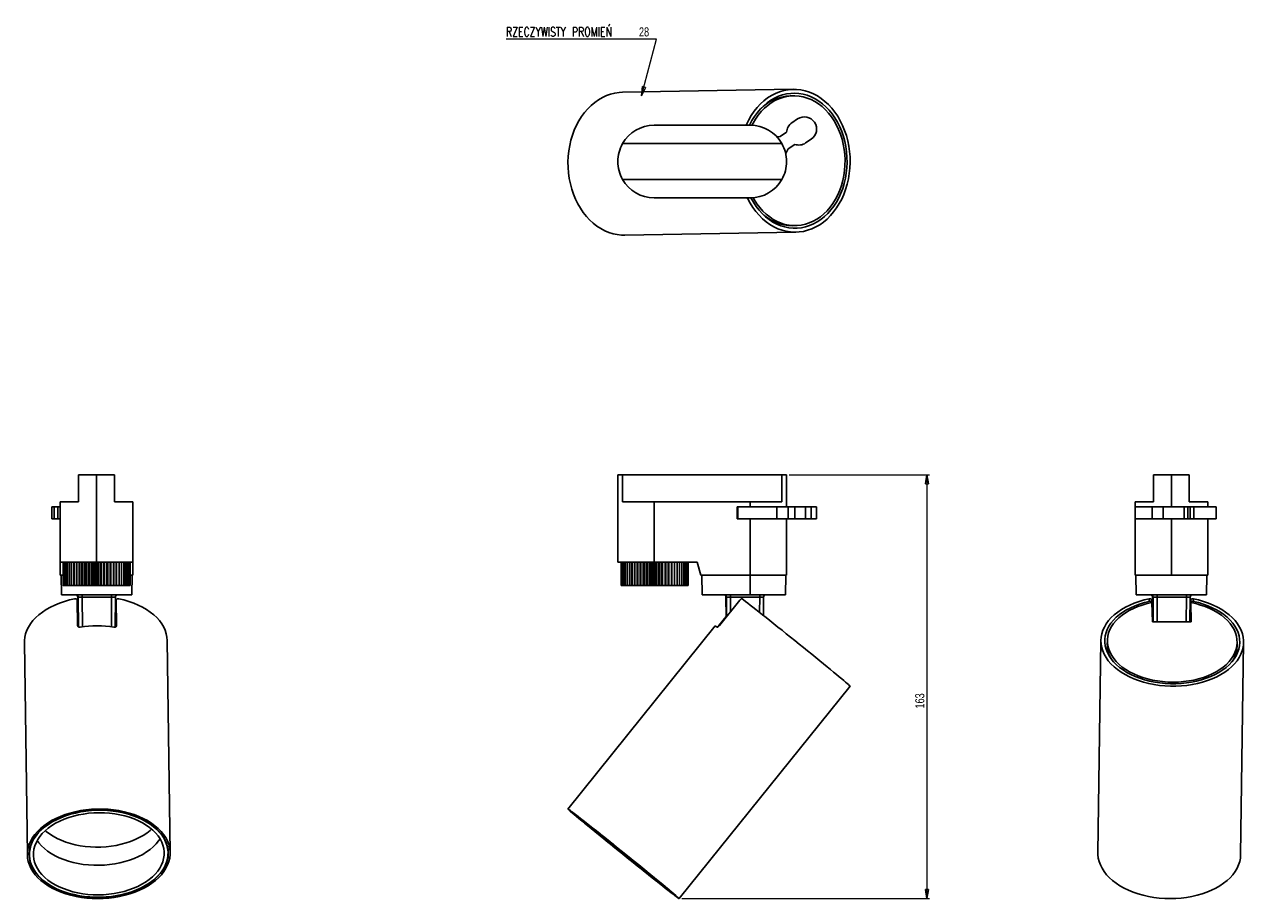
# Model space of a CAD drawing. Header units: millimetres. Extents: x 346 to 816, y 325 to 661.
import ezdxf

# ---------------------------------------------------------------- set-up
doc = ezdxf.new("R2010")
doc.units = ezdxf.units.MM
doc.styles.add('SLDTEXTSTYLE0', font='TXT', dxfattribs={"width": 0.75})
doc.styles.add('SLDTEXTSTYLE1', font='TXT', dxfattribs={"width": 0.75, "bigfont": 'bigfont'})
doc.dimstyles.new('SLDDIMSTYLE0', dxfattribs={"dimtxt": 3.5, "dimasz": 3.556, "dimexe": 0, "dimexo": 0.0625, "dimgap": 0.875, "dimtad": 1, "dimdec": 0, "dimrnd": 1e-09, "dimzin": 12, "dimdsep": 46, "dimtxsty": 'SLDTEXTSTYLE0', "dimblk1": 'CLOSED', "dimblk2": 'CLOSED', "dimsah": 1, "dimcen": 0.09, "dimadec": 0, "dimazin": 3, "dimtfac": 1, "dimtdec": 0, "dimtofl": 0, "dimtmove": 0, "dimatfit": 3, "dimldrblk": 'CLOSED', "dimfxl": 0, "dimfrac": 2, "dimtolj": 1, "dimtzin": 12, "dimarcsym": 0})
doc.dimstyles.new('SLDDIMSTYLE1', dxfattribs={"dimtxt": 3.5, "dimasz": 3.556, "dimexe": 0, "dimexo": 0.0625, "dimgap": 0.875, "dimtad": 0, "dimtih": 1, "dimtoh": 1, "dimdec": 0, "dimrnd": 1e-09, "dimzin": 12, "dimdsep": 46, "dimtxsty": 'SLDTEXTSTYLE0', "dimblk1": 'CLOSED', "dimblk2": 'CLOSED', "dimsah": 1, "dimcen": 0, "dimadec": 0, "dimazin": 3, "dimtfac": 1, "dimtdec": 0, "dimtofl": 0, "dimtmove": 0, "dimatfit": 3, "dimldrblk": 'CLOSED', "dimfxl": 0, "dimfrac": 2, "dimtolj": 1, "dimtzin": 12, "dimarcsym": 0})

# ---------------------------------------------------------------- blocks, each defined once
blk = doc.blocks.new('_Closed')
at = {"color": 0, "linetype": 'ByBlock', "lineweight": -2}
for p, q in [((-1, 0.166667), (0, 0)), ((-1, 0.166667), (-1, -0.166667)), ((0, 0), (-1, -0.166667)), ((0, 0), (-1, 0))]:
    blk.add_line(p, q, dxfattribs=at)
blk = doc.blocks.new('_D')
at = {"color": 7, "linetype": 'Continuous', "lineweight": 0}
for p, q in [((640.52, 487.79), (694.59, 487.79)), ((693.59, 487.79), (693.59, 324.61)), ((599.14, 324.61), (694.59, 324.61))]:
    blk.add_line(p, q, dxfattribs=at)
at = {"color": 7, "linetype": 'Continuous', "lineweight": 18, "xscale": 3.556, "yscale": 3.556}
for p, rotation in [((693.59, 487.79, -6.79), 90.0000000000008), ((693.59, 324.61, -6.79), 270.0000000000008)]:
    blk.add_blockref('_Closed', p, dxfattribs=dict(at, rotation=rotation))
at = {"color": 7, "linetype": 'Continuous', "lineweight": 18, "insert": (689.08, 397.79), "char_height": 3.5, "attachment_point": 1, "rotation": 90, "style": 'SLDTEXTSTYLE0'}
blk.add_mtext('163', dxfattribs=at)
blk = doc.blocks.new('_D_1')
at = {"color": 7, "linetype": 'Continuous', "lineweight": 0}
for p, q in [((589.41, 655.54), (531.43, 655.54)), ((583.62, 633.64), (589.41, 655.54))]:
    blk.add_line(p, q, dxfattribs=at)
at = {"color": 7, "linetype": 'Continuous', "lineweight": 18, "xscale": 3.556, "yscale": 3.556, "rotation": 255.1935729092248}
blk.add_blockref('_Closed', (583.62, 633.64, -58.26), dxfattribs=at)
at = {"color": 7, "linetype": 'Continuous', "lineweight": 18, "char_height": 3.5, "attachment_point": 1}
for s, insert, style in [('RZECZYWISTY PROMIEŃ', (531.43, 660.05), 'SLDTEXTSTYLE1'), ('28', (582.65, 660.05), 'SLDTEXTSTYLE0')]:
    blk.add_mtext(s, dxfattribs=dict(at, insert=insert, style=style))

msp = doc.modelspace()

# ---------------------------------------------------------------- linework, layer by layer
at = {"color": 7, "linetype": 'Continuous', "lineweight": 25}
for p, q in [((642.09, 636.18), (576.24, 635.03)), ((642.14, 633.68), (640.88, 633.66)), ((643.76, 624.78), (641.6, 623.32)), ((588.5, 622.37), (625.54, 622.37)), ((637.05, 617.96), (635.86, 617.83)), ((639.54, 619.64), (637.05, 617.96)), ((646.86, 615.54), (649.01, 616.99)), ((576.33, 615.27), (637.71, 615.27)), ((639.18, 611.47), (640.18, 613.33)), ((640.18, 613.33), (642.67, 615)), ((576.33, 601.47), (637.71, 601.47)), ((588.5, 594.37), (625.54, 594.37)), ((641.76, 583.67), (643.01, 583.69)), ((577.2, 580.04), (643.06, 581.19)), ((366.78, 487.79), (366.78, 477.34)), ((373.68, 487.79), (366.78, 487.79)), ((373.68, 487.79), (373.68, 454.18)), ((373.68, 487.79), (380.58, 487.79)), ((380.58, 487.79), (380.58, 477.34)), ((574.52, 487.79), (574.52, 454.18)), ((574.52, 487.79), (576.33, 487.79)), ((576.33, 487.79), (576.33, 477.34)), ((576.33, 487.79), (637.71, 487.79)), ((637.71, 477.34), (637.71, 487.79)), ((637.71, 487.79), (639.52, 487.79)), ((639.52, 487.79), (639.52, 475.41)), ((780.88, 477.34), (780.88, 487.79)), ((780.88, 487.79), (787.78, 487.79)), ((787.78, 487.79), (787.78, 475.41)), ((794.68, 487.79), (787.78, 487.79)), ((794.68, 477.34), (794.68, 487.79)), ((356.48, 475.41), (356.48, 470.84)), ((356.48, 475.41), (357.28, 475.41)), ((357.28, 475.41), (357.28, 470.84)), ((357.28, 475.41), (358.73, 475.41)), ((358.73, 475.41), (358.73, 470.84)), ((358.73, 475.41), (359.68, 475.41)), ((359.68, 477.34), (366.78, 477.34)), ((359.68, 477.34), (359.68, 454.18)), ((387.68, 477.34), (380.58, 477.34)), ((387.68, 477.34), (387.68, 454.18)), ((588.5, 477.34), (576.33, 477.34)), ((588.5, 477.34), (588.5, 454.18)), ((588.5, 477.34), (625.54, 477.34)), ((620.52, 475.41), (620.52, 470.84)), ((625.54, 475.41), (620.52, 475.41)), ((620.75, 475.41), (620.75, 470.84)), ((625.54, 477.34), (625.54, 475.41)), ((637.71, 477.34), (625.54, 477.34)), ((639.52, 475.41), (625.54, 475.41)), ((635.77, 475.41), (635.77, 470.84)), ((639.52, 475.41), (640.18, 475.41)), ((640.18, 475.41), (640.18, 470.84)), ((640.18, 475.41), (642.67, 475.41)), ((642.67, 475.41), (642.67, 470.84)), ((642.67, 475.41), (646.86, 475.41)), ((646.86, 475.41), (646.86, 470.84)), ((646.86, 475.41), (649.01, 475.41)), ((649.01, 475.41), (649.01, 470.84)), ((649.01, 475.41), (651.08, 475.41)), ((651.08, 470.84), (651.08, 475.41)), ((773.78, 477.34), (773.78, 475.41)), ((780.88, 477.34), (773.78, 477.34)), ((787.78, 475.41), (773.78, 475.41)), ((773.78, 475.41), (773.78, 470.84)), ((780.4, 475.41), (780.4, 470.84)), ((784.59, 475.41), (784.59, 470.84)), ((787.78, 475.41), (790.88, 475.41)), ((790.88, 475.41), (792.73, 475.41)), ((792.73, 475.41), (792.73, 470.84)), ((792.73, 475.41), (794.14, 475.41)), ((794.14, 475.41), (794.14, 470.84)), ((794.14, 475.41), (794.95, 475.41)), ((794.68, 477.34), (801.78, 477.34)), ((794.95, 475.41), (794.95, 470.84)), ((794.95, 475.41), (796.4, 475.41)), ((796.4, 475.41), (796.4, 470.84)), ((796.4, 475.41), (804.99, 475.41)), ((801.78, 477.34), (801.78, 475.41)), ((804.99, 470.84), (804.99, 475.41)), ((356.48, 470.84), (357.28, 470.84)), ((357.28, 470.84), (358.73, 470.84)), ((358.73, 470.84), (359.68, 470.84)), ((620.52, 470.84), (625.54, 470.84)), ((625.54, 470.84), (625.54, 449.09)), ((625.54, 470.84), (639.52, 470.84)), ((639.52, 470.84), (639.52, 449.09)), ((639.52, 470.84), (640.18, 470.84)), ((640.18, 470.84), (642.67, 470.84)), ((642.67, 470.84), (646.86, 470.84)), ((646.86, 470.84), (649.01, 470.84)), ((649.01, 470.84), (651.08, 470.84)), ((773.78, 470.84), (773.78, 449.09)), ((773.78, 470.84), (787.78, 470.84)), ((787.78, 470.84), (787.78, 449.09)), ((790.88, 470.84), (787.78, 470.84)), ((790.88, 470.84), (792.73, 470.84)), ((792.73, 470.84), (794.14, 470.84)), ((794.14, 470.84), (794.95, 470.84)), ((794.95, 470.84), (796.4, 470.84)), ((796.4, 470.84), (804.99, 470.84)), ((801.78, 470.84), (801.78, 449.09)), ((373.68, 454.18), (359.68, 454.18)), ((359.68, 449.09), (359.68, 454.18)), ((360.75, 445.18), (360.75, 454.18)), ((360.82, 445.18), (360.82, 454.18)), ((361.04, 445.18), (361.04, 454.18)), ((361.39, 445.18), (361.39, 454.18)), ((361.87, 445.18), (361.87, 454.18)), ((362.49, 445.18), (362.49, 454.18)), ((363.22, 445.18), (363.22, 454.18)), ((364.08, 445.18), (364.08, 454.18)), ((364.97, 445.18), (364.97, 454.18)), ((365.03, 445.18), (365.03, 454.18)), ((365.91, 445.18), (365.91, 454.18)), ((366.08, 445.18), (366.08, 454.18)), ((366.94, 445.18), (366.94, 454.18)), ((367.22, 445.18), (367.22, 454.18)), ((368.05, 445.18), (368.05, 454.18)), ((368.43, 445.18), (368.43, 454.18)), ((369.22, 445.18), (369.22, 454.18)), ((369.69, 445.18), (369.69, 454.18)), ((370.43, 445.18), (370.43, 454.18)), ((371, 445.18), (371, 454.18)), ((371.68, 445.18), (371.68, 454.18)), ((372.33, 445.18), (372.33, 454.18)), ((372.96, 445.18), (372.96, 454.18)), ((373.68, 454.18), (387.68, 454.18)), ((373.69, 445.18), (373.69, 454.18)), ((374.24, 445.18), (374.24, 454.18)), ((375.04, 445.18), (375.04, 454.18)), ((375.51, 445.18), (375.51, 454.18)), ((376.37, 445.18), (376.37, 454.18)), ((376.77, 445.18), (376.77, 454.18)), ((377.68, 445.18), (377.68, 454.18)), ((377.99, 445.18), (377.99, 454.18)), ((378.94, 445.18), (378.94, 454.18)), ((379.16, 445.18), (379.16, 454.18)), ((380.15, 445.18), (380.15, 454.18)), ((380.28, 445.18), (380.28, 454.18)), ((381.28, 445.18), (381.28, 454.18)), ((381.32, 445.18), (381.32, 454.18)), ((382.34, 445.18), (382.34, 454.18)), ((383.29, 445.18), (383.29, 454.18)), ((384.14, 445.18), (384.14, 454.18)), ((384.88, 445.18), (384.88, 454.18)), ((385.5, 445.18), (385.5, 454.18)), ((385.98, 445.18), (385.98, 454.18)), ((386.33, 445.18), (386.33, 454.18)), ((386.54, 445.18), (386.54, 454.18)), ((386.61, 445.18), (386.61, 454.18)), ((387.68, 449.09), (387.68, 454.18)), ((574.52, 454.18), (588.5, 454.18)), ((575.75, 445.18), (575.75, 454.18)), ((575.82, 445.18), (575.82, 454.18)), ((576.03, 445.18), (576.03, 454.18)), ((576.38, 445.18), (576.38, 454.18)), ((576.87, 445.18), (576.87, 454.18)), ((577.48, 445.18), (577.48, 454.18)), ((578.22, 445.18), (578.22, 454.18)), ((579.07, 445.18), (579.07, 454.18)), ((579.96, 445.18), (579.96, 454.18)), ((580.03, 445.18), (580.03, 454.18)), ((580.91, 445.18), (580.91, 454.18)), ((581.08, 445.18), (581.08, 454.18)), ((581.94, 445.18), (581.94, 454.18)), ((582.22, 445.18), (582.22, 454.18)), ((583.05, 445.18), (583.05, 454.18)), ((583.42, 445.18), (583.42, 454.18)), ((584.21, 445.18), (584.21, 454.18)), ((584.69, 445.18), (584.69, 454.18)), ((585.43, 445.18), (585.43, 454.18)), ((585.99, 445.18), (585.99, 454.18)), ((586.68, 445.18), (586.68, 454.18)), ((587.33, 445.18), (587.33, 454.18)), ((587.95, 445.18), (587.95, 454.18)), ((605.02, 454.18), (588.5, 454.18)), ((588.68, 445.18), (588.68, 454.18)), ((589.24, 445.18), (589.24, 454.18)), ((590.03, 445.18), (590.03, 454.18)), ((590.51, 445.18), (590.51, 454.18)), ((591.37, 445.18), (591.37, 454.18)), ((591.77, 445.18), (591.77, 454.18)), ((592.68, 445.18), (592.68, 454.18)), ((592.99, 445.18), (592.99, 454.18)), ((593.94, 445.18), (593.94, 454.18)), ((594.16, 445.18), (594.16, 454.18)), ((595.15, 445.18), (595.15, 454.18)), ((595.28, 445.18), (595.28, 454.18)), ((596.28, 445.18), (596.28, 454.18)), ((596.32, 445.18), (596.32, 454.18)), ((597.33, 445.18), (597.33, 454.18)), ((598.29, 445.18), (598.29, 454.18)), ((599.14, 445.18), (599.14, 454.18)), ((599.88, 445.18), (599.88, 454.18)), ((600.49, 445.18), (600.49, 454.18)), ((600.98, 445.18), (600.98, 454.18)), ((601.33, 445.18), (601.33, 454.18)), ((601.54, 445.18), (601.54, 454.18)), ((601.61, 445.18), (601.61, 454.18)), ((606.52, 449.09), (605.02, 454.18)), ((360.75, 449.09), (359.68, 449.09)), ((360.18, 441.59), (360.05, 449.09)), ((387.68, 449.09), (386.61, 449.09)), ((387.22, 441.59), (387.35, 449.09)), ((606.52, 449.09), (625.54, 449.09)), ((607.02, 441.59), (606.89, 449.09)), ((625.54, 449.09), (639.52, 449.09)), ((625.54, 441.59), (625.54, 449.09)), ((639.06, 441.59), (639.19, 449.09)), ((773.78, 449.09), (787.78, 449.09)), ((774.24, 441.59), (774.11, 449.09)), ((801.78, 449.09), (787.78, 449.09)), ((801.28, 441.59), (801.41, 449.09)), ((387.22, 441.59), (360.18, 441.59)), ((360.82, 445.18), (360.75, 445.18)), ((361.04, 445.18), (360.82, 445.18)), ((361.39, 445.18), (361.04, 445.18)), ((361.87, 445.18), (361.39, 445.18)), ((362.49, 445.18), (361.87, 445.18)), ((363.22, 445.18), (362.49, 445.18)), ((364.08, 445.18), (363.22, 445.18)), ((364.97, 445.18), (364.08, 445.18)), ((365.03, 445.18), (364.97, 445.18)), ((365.91, 445.18), (365.03, 445.18)), ((366.08, 445.18), (365.91, 445.18)), ((366.94, 445.18), (366.08, 445.18)), ((367.22, 445.18), (366.94, 445.18)), ((368.05, 445.18), (367.22, 445.18)), ((368.43, 445.18), (368.05, 445.18)), ((369.22, 445.18), (368.43, 445.18)), ((369.69, 445.18), (369.22, 445.18)), ((370.43, 445.18), (369.69, 445.18)), ((371, 445.18), (370.43, 445.18)), ((371.68, 445.18), (371, 445.18)), ((372.33, 445.18), (371.68, 445.18)), ((372.96, 445.18), (372.33, 445.18)), ((373.69, 445.18), (372.96, 445.18)), ((374.24, 445.18), (373.69, 445.18)), ((375.04, 445.18), (374.24, 445.18)), ((375.51, 445.18), (375.04, 445.18)), ((376.37, 445.18), (375.51, 445.18)), ((376.77, 445.18), (376.37, 445.18)), ((377.68, 445.18), (376.77, 445.18)), ((377.99, 445.18), (377.68, 445.18)), ((378.94, 445.18), (377.99, 445.18)), ((379.16, 445.18), (378.94, 445.18)), ((380.15, 445.18), (379.16, 445.18)), ((380.28, 445.18), (380.15, 445.18)), ((381.28, 445.18), (380.28, 445.18)), ((381.32, 445.18), (381.28, 445.18)), ((382.34, 445.18), (381.32, 445.18)), ((383.29, 445.18), (382.34, 445.18)), ((384.14, 445.18), (383.29, 445.18)), ((384.88, 445.18), (384.14, 445.18)), ((385.5, 445.18), (384.88, 445.18)), ((385.98, 445.18), (385.5, 445.18)), ((386.33, 445.18), (385.98, 445.18)), ((386.54, 445.18), (386.33, 445.18)), ((386.61, 445.18), (386.54, 445.18)), ((575.82, 445.18), (575.75, 445.18)), ((576.03, 445.18), (575.82, 445.18)), ((576.38, 445.18), (576.03, 445.18)), ((576.87, 445.18), (576.38, 445.18)), ((577.48, 445.18), (576.87, 445.18)), ((578.22, 445.18), (577.48, 445.18)), ((579.07, 445.18), (578.22, 445.18)), ((579.96, 445.18), (579.07, 445.18)), ((580.03, 445.18), (579.96, 445.18)), ((580.91, 445.18), (580.03, 445.18)), ((581.08, 445.18), (580.91, 445.18)), ((581.94, 445.18), (581.08, 445.18)), ((582.22, 445.18), (581.94, 445.18)), ((583.05, 445.18), (582.22, 445.18)), ((583.42, 445.18), (583.05, 445.18)), ((584.21, 445.18), (583.42, 445.18)), ((584.69, 445.18), (584.21, 445.18)), ((585.43, 445.18), (584.69, 445.18)), ((585.99, 445.18), (585.43, 445.18)), ((586.68, 445.18), (585.99, 445.18)), ((587.33, 445.18), (586.68, 445.18)), ((587.95, 445.18), (587.33, 445.18)), ((588.68, 445.18), (587.95, 445.18)), ((589.24, 445.18), (588.68, 445.18)), ((590.03, 445.18), (589.24, 445.18)), ((590.51, 445.18), (590.03, 445.18)), ((591.37, 445.18), (590.51, 445.18)), ((591.77, 445.18), (591.37, 445.18)), ((592.68, 445.18), (591.77, 445.18)), ((592.99, 445.18), (592.68, 445.18)), ((593.94, 445.18), (592.99, 445.18)), ((594.16, 445.18), (593.94, 445.18)), ((595.15, 445.18), (594.16, 445.18)), ((595.28, 445.18), (595.15, 445.18)), ((596.28, 445.18), (595.28, 445.18)), ((596.32, 445.18), (596.28, 445.18)), ((597.33, 445.18), (596.32, 445.18)), ((598.29, 445.18), (597.33, 445.18)), ((599.14, 445.18), (598.29, 445.18)), ((599.88, 445.18), (599.14, 445.18)), ((600.49, 445.18), (599.88, 445.18)), ((600.98, 445.18), (600.49, 445.18)), ((601.33, 445.18), (600.98, 445.18)), ((601.54, 445.18), (601.33, 445.18)), ((601.61, 445.18), (601.54, 445.18)), ((625.54, 441.59), (607.02, 441.59)), ((639.06, 441.59), (625.54, 441.59)), ((801.28, 441.59), (774.24, 441.59)), ((366.38, 429.71), (366.24, 439.44)), ((366.65, 440.6), (366.46, 440.6)), ((366.46, 440.6), (366.56, 429.31)), ((379.48, 440.6), (368.18, 440.6)), ((380.95, 440.6), (380.85, 429.12)), ((381.03, 431.15), (381.19, 438.59)), ((381.05, 429.6), (381.21, 437.03)), ((381.21, 437.03), (381.19, 438.59)), ((381.24, 439.47), (381.22, 438.48)), ((381.24, 439.44), (381.22, 438.46)), ((381.22, 438.46), (381.34, 429.55)), ((381.24, 439.44), (381.37, 429.71)), ((621.48, 439.44), (613.64, 429.71)), ((616.34, 440.6), (616.15, 440.6)), ((616.15, 440.6), (616.21, 432.91)), ((629.16, 440.6), (617.87, 440.6)), ((630.64, 440.6), (630.58, 433.61)), ((779.26, 439.04), (779.24, 440.03)), ((780.24, 438.58), (780.22, 439.47)), ((780.43, 431.15), (780.27, 438.59)), ((780.71, 440.6), (780.51, 440.6)), ((780.51, 440.6), (780.6, 431.15)), ((793.53, 440.6), (782.24, 440.6)), ((795.01, 440.6), (794.92, 431.15)), ((795.11, 431.15), (795.22, 439.44)), ((795.14, 431.15), (795.24, 438.46)), ((795.24, 438.46), (795.22, 439.44)), ((795.27, 438.59), (795.25, 437.03)), ((795.25, 437.03), (795.38, 431.15)), ((795.27, 438.59), (795.43, 431.15)), ((796.24, 440.03), (796.26, 439.04)), ((613.38, 429.71), (616.21, 433.23)), ((366.36, 431.15), (366.54, 431.15)), ((366.39, 429.6), (366.55, 429.6)), ((380.85, 429.6), (381.05, 429.6)), ((380.87, 431.15), (381.03, 431.15)), ((381.03, 431.15), (381.05, 429.6)), ((612.06, 429.58), (555.3, 359.1)), ((795.43, 431.15), (780.43, 431.15)), ((345.87, 423.24), (347.02, 341.47)), ((402.02, 342.24), (400.86, 424.01)), ((760.6, 424.01), (759.44, 342.24)), ((763.1, 423.98), (763.08, 422.42)), ((813.07, 421.72), (813.09, 423.27)), ((814.44, 341.47), (815.59, 423.24)), ((598.14, 324.61), (663.99, 406.38)), ((555.94, 358.62), (555.92, 358.6)), ((347.8, 342.93), (347.82, 341.48)), ((401.22, 342.23), (401.2, 343.68)), ((597.51, 325.11), (597.53, 325.13))]:
    msp.add_line(p, q, dxfattribs=at)
at = {"color": 8, "linetype": 'Continuous', "lineweight": 25}
for p, q in [((366.75, 429.17), (366.65, 440.6)), ((368.18, 440.6), (368.28, 429.22)), ((379.37, 429.24), (379.48, 440.6)), ((616.41, 433.15), (616.34, 440.6)), ((617.87, 440.6), (617.92, 435.02)), ((629.11, 434.77), (629.16, 440.6)), ((780.79, 431.15), (780.71, 440.6)), ((782.24, 440.6), (782.32, 431.15)), ((793.45, 431.15), (793.53, 440.6)), ((613.38, 429.71), (613.53, 429.59))]:
    msp.add_line(p, q, dxfattribs=at)
at = {"color": 7, "linetype": 'Continuous', "lineweight": 25, "flags": 128}
for points in [[(577.2, 580.04), (575.96, 580.06), (574.3, 580.24), (572.66, 580.58), (571.04, 581.08), (569.46, 581.75), (567.92, 582.57), (566.43, 583.53), (565.01, 584.65), (563.65, 585.9), (562.38, 587.28), (561.19, 588.78), (560.09, 590.39), (559.09, 592.11), (558.2, 593.92), (557.43, 595.81), (556.76, 597.78), (556.22, 599.8), (555.8, 601.87), (555.51, 603.97), (555.34, 606.09), (555.3, 608.22), (555.4, 610.35), (555.61, 612.46), (555.96, 614.54), (556.43, 616.58), (557.03, 618.57), (557.74, 620.49), (558.56, 622.33), (559.5, 624.08), (560.54, 625.73), (561.67, 627.28), (562.9, 628.7), (564.21, 630), (565.6, 631.16), (567.05, 632.18), (568.56, 633.05), (570.12, 633.77), (571.71, 634.33), (573.34, 634.73), (574.99, 634.96), (576.24, 635.03)], [(623.9, 622.37), (624.03, 622.66), (624.92, 624.45), (625.91, 626.15), (627, 627.74), (628.18, 629.22), (629.45, 630.57), (630.8, 631.79), (632.22, 632.88), (633.71, 633.82), (635.24, 634.61), (636.82, 635.24), (638.43, 635.71), (640.07, 636.03), (641.73, 636.17), (643.39, 636.16), (645.04, 635.97), (646.68, 635.63), (648.29, 635.12), (649.87, 634.46), (651.41, 633.64), (652.89, 632.67), (654.31, 631.55), (655.67, 630.3), (656.94, 628.92), (658.12, 627.42), (659.22, 625.81), (660.21, 624.09), (661.1, 622.28), (661.88, 620.39), (662.54, 618.43), (663.08, 616.41), (663.5, 614.35), (663.79, 612.25), (663.95, 610.13), (663.99, 608), (663.9, 605.87), (663.68, 603.77), (663.34, 601.69), (662.87, 599.65), (662.27, 597.67), (661.56, 595.75), (660.74, 593.91), (659.81, 592.16), (658.77, 590.51), (657.64, 588.97), (656.42, 587.54), (655.11, 586.25), (653.73, 585.08), (652.28, 584.06), (650.77, 583.19), (649.22, 582.47), (647.62, 581.91), (645.99, 581.5), (644.35, 581.26), (642.69, 581.19), (641.03, 581.28), (639.38, 581.53), (637.76, 581.95), (636.15, 582.53), (634.59, 583.26), (633.08, 584.15), (631.62, 585.18), (630.23, 586.36), (628.91, 587.67), (627.68, 589.1), (626.53, 590.66), (625.48, 592.32), (624.53, 594.07), (624.39, 594.37)], [(625.26, 622.37), (625.29, 622.43), (626.18, 624.13), (627.17, 625.73), (628.25, 627.23), (629.43, 628.61), (630.69, 629.87), (632.02, 631), (633.42, 631.98), (634.88, 632.82), (636.38, 633.51), (637.92, 634.04), (639.5, 634.42), (641.09, 634.63), (642.69, 634.68), (644.29, 634.57), (645.88, 634.3), (647.45, 633.87), (648.99, 633.28), (650.48, 632.53), (651.93, 631.64), (653.32, 630.6), (654.64, 629.43), (655.89, 628.12), (657.06, 626.7), (658.13, 625.16), (659.11, 623.52), (659.98, 621.78), (660.74, 619.97), (661.39, 618.08), (661.93, 616.14), (662.34, 614.14), (662.62, 612.12), (662.79, 610.07), (662.82, 608.01), (662.73, 605.96), (662.52, 603.93), (662.17, 601.92), (661.71, 599.96), (661.13, 598.05), (660.43, 596.21), (659.62, 594.45), (658.7, 592.77), (657.68, 591.2), (656.57, 589.73), (655.36, 588.39), (654.08, 587.17), (652.73, 586.08), (651.31, 585.14), (649.84, 584.34), (648.33, 583.7), (646.77, 583.21), (645.2, 582.88), (643.6, 582.71), (642, 582.71), (640.4, 582.87), (638.82, 583.19), (637.26, 583.66), (635.73, 584.3), (634.24, 585.09), (632.81, 586.02), (631.44, 587.1), (630.14, 588.31), (628.91, 589.65), (627.78, 591.11), (626.73, 592.68), (625.78, 594.35), (625.77, 594.37)], [(626.18, 622.36), (626.58, 623.12), (627.53, 624.72), (628.58, 626.22), (629.72, 627.61), (630.95, 628.87), (632.25, 630), (633.62, 630.98), (635.05, 631.83), (636.53, 632.52), (638.04, 633.05), (639.59, 633.42), (641.16, 633.64), (642.74, 633.68), (644.31, 633.57), (645.88, 633.29), (647.42, 632.84), (648.93, 632.24), (650.4, 631.49), (651.82, 630.59), (653.18, 629.54), (654.46, 628.35), (655.67, 627.04), (656.8, 625.6), (657.83, 624.06), (658.76, 622.41), (659.58, 620.67), (660.29, 618.86), (660.89, 616.97), (661.36, 615.04), (661.72, 613.06), (661.94, 611.05), (662.04, 609.03), (662.01, 607), (661.86, 604.99), (661.58, 603), (661.17, 601.05), (660.64, 599.15), (659.99, 597.31), (659.23, 595.54), (658.36, 593.86), (657.38, 592.28), (656.31, 590.81), (655.15, 589.45), (653.9, 588.22), (652.58, 587.13), (651.2, 586.17), (649.75, 585.37), (648.26, 584.72), (646.74, 584.22), (645.18, 583.89), (643.61, 583.71), (642.04, 583.71), (640.46, 583.86), (638.9, 584.18), (637.37, 584.66), (635.86, 585.3), (634.41, 586.09), (633, 587.03), (631.66, 588.11), (630.39, 589.33), (629.2, 590.67), (628.1, 592.14), (627.09, 593.71), (626.69, 594.42)], [(365.22, 440.03), (363.22, 439.57), (361.27, 439.01), (359.39, 438.36), (357.6, 437.62), (355.91, 436.8), (354.32, 435.9), (352.84, 434.93), (351.48, 433.88), (350.26, 432.78), (349.18, 431.62), (348.24, 430.41), (347.45, 429.17), (346.81, 427.89), (346.34, 426.58), (346.03, 425.26), (345.88, 423.92), (345.87, 423.24)], [(400.86, 424.01), (400.77, 425.26), (400.52, 426.58), (400.1, 427.89), (399.53, 429.17), (398.79, 430.41), (397.9, 431.62), (396.87, 432.78), (395.7, 433.88), (394.39, 434.93), (392.95, 435.9), (391.4, 436.8), (389.74, 437.62), (387.98, 438.36), (386.13, 439.01), (384.21, 439.57), (382.22, 440.03)], [(663.99, 406.38), (663.99, 406.39), (663.9, 406.49), (663.68, 406.7), (663.34, 407), (662.87, 407.41), (662.27, 407.92), (661.56, 408.52), (660.74, 409.21), (659.81, 409.98), (658.77, 410.84), (657.64, 411.77), (656.42, 412.78), (655.11, 413.85), (653.73, 414.98), (652.28, 416.16), (650.77, 417.39), (649.22, 418.65), (647.62, 419.94), (645.99, 421.26), (644.35, 422.59), (642.69, 423.92), (641.03, 425.26), (639.38, 426.58), (637.76, 427.89), (636.15, 429.17), (634.59, 430.41), (633.08, 431.62), (631.62, 432.78), (630.23, 433.88), (628.91, 434.93), (627.68, 435.9), (626.53, 436.8), (625.48, 437.62), (624.53, 438.36), (623.7, 439.01), (622.97, 439.57), (622.36, 440.03)], [(796.24, 440.03), (798.25, 439.57), (800.19, 439.01), (802.07, 438.36), (803.86, 437.62), (805.56, 436.8), (807.15, 435.9), (808.62, 434.93), (809.98, 433.88), (811.2, 432.78), (812.29, 431.62), (813.23, 430.41), (814.01, 429.17), (814.65, 427.89), (815.12, 426.58), (815.43, 425.26), (815.58, 423.92), (815.56, 422.59), (815.38, 421.26), (815.04, 419.94), (814.53, 418.65), (813.87, 417.39), (813.05, 416.16), (812.08, 414.98), (810.96, 413.85), (809.71, 412.78), (808.33, 411.77), (806.83, 410.84), (805.22, 409.98), (803.5, 409.21), (801.69, 408.52), (799.8, 407.92), (797.84, 407.41), (795.82, 407), (793.76, 406.7), (791.66, 406.49), (789.54, 406.39), (787.41, 406.39), (785.28, 406.49), (783.17, 406.7), (781.09, 407), (779.06, 407.41), (777.08, 407.92), (775.16, 408.52), (773.32, 409.21), (771.57, 409.98), (769.92, 410.84), (768.38, 411.77), (766.95, 412.78), (765.66, 413.85), (764.49, 414.98), (763.47, 416.16), (762.6, 417.39), (761.88, 418.65), (761.31, 419.94), (760.91, 421.26), (760.67, 422.59), (760.6, 423.92), (760.69, 425.26), (760.94, 426.58), (761.36, 427.89), (761.94, 429.17), (762.67, 430.41), (763.56, 431.62), (764.59, 432.78), (765.77, 433.88), (767.08, 434.93), (768.51, 435.9), (770.06, 436.8), (771.72, 437.62), (773.48, 438.36), (775.33, 439.01), (777.25, 439.57), (779.24, 440.03)], [(796.26, 439.04), (798.18, 438.57), (800.05, 438.01), (801.83, 437.35), (803.54, 436.61), (805.14, 435.79), (806.64, 434.9), (808.02, 433.93), (809.28, 432.9), (810.4, 431.81), (811.39, 430.67), (812.23, 429.49), (812.92, 428.26), (813.45, 427.01), (813.83, 425.74), (814.04, 424.46), (814.09, 423.17), (813.98, 421.88), (813.71, 420.6), (813.28, 419.35), (812.68, 418.12), (811.94, 416.92), (811.05, 415.77), (810.01, 414.66), (808.84, 413.61), (807.53, 412.63), (806.11, 411.71), (804.57, 410.87), (802.93, 410.1), (801.19, 409.43), (799.38, 408.84), (797.49, 408.34), (795.54, 407.94), (793.55, 407.63), (791.53, 407.43), (789.48, 407.33), (787.42, 407.33), (785.37, 407.43), (783.34, 407.63), (781.33, 407.94), (779.37, 408.34), (777.46, 408.84), (775.62, 409.43), (773.86, 410.1), (772.18, 410.87), (770.61, 411.71), (769.14, 412.63), (767.79, 413.61), (766.57, 414.66), (765.49, 415.77), (764.54, 416.92), (763.75, 418.12), (763.1, 419.35), (762.62, 420.6), (762.29, 421.88), (762.12, 423.17), (762.12, 424.46), (762.27, 425.74), (762.59, 427.01), (763.07, 428.26), (763.71, 429.49), (764.5, 430.67), (765.43, 431.81), (766.51, 432.9), (767.72, 433.93), (769.06, 434.9), (770.52, 435.79), (772.09, 436.61), (773.76, 437.35), (775.52, 438.01), (777.36, 438.57), (779.26, 439.04)], [(795.27, 438.59), (797.18, 438.16), (799.04, 437.63), (800.82, 437.01), (802.52, 436.31), (804.13, 435.52), (805.63, 434.65), (807.02, 433.71), (808.28, 432.71), (809.4, 431.64), (810.39, 430.53), (811.23, 429.36), (811.93, 428.16), (812.46, 426.93), (812.83, 425.68), (813.04, 424.41), (813.09, 423.14), (812.97, 421.88), (812.69, 420.62), (812.25, 419.38), (811.65, 418.17), (810.9, 417), (809.99, 415.87), (808.94, 414.79), (807.76, 413.77), (806.45, 412.82), (805.01, 411.93), (803.46, 411.13), (801.82, 410.4), (800.08, 409.76), (798.27, 409.21), (796.38, 408.76), (794.45, 408.4), (792.47, 408.15), (790.46, 407.99), (788.44, 407.94), (786.41, 407.99), (784.4, 408.15), (782.41, 408.4), (780.46, 408.76), (778.55, 409.21), (776.72, 409.76), (774.95, 410.4), (773.27, 411.13), (771.69, 411.93), (770.22, 412.82), (768.86, 413.77), (767.63, 414.79), (766.54, 415.87), (765.58, 417), (764.78, 418.17), (764.12, 419.38), (763.63, 420.62), (763.29, 421.88), (763.12, 423.14), (763.11, 424.41), (763.27, 425.68), (763.59, 426.93), (764.07, 428.16), (764.71, 429.36), (765.5, 430.53), (766.44, 431.64), (767.52, 432.71), (768.74, 433.71), (770.08, 434.65), (771.54, 435.52), (773.12, 436.31), (774.79, 437.01), (776.54, 437.63), (778.38, 438.16), (780.27, 438.59)], [(374.15, 324.6), (376.28, 324.66), (378.4, 324.81), (380.5, 325.07), (382.56, 325.43), (384.57, 325.89), (386.53, 326.44), (388.41, 327.08), (390.2, 327.82), (391.91, 328.64), (393.51, 329.54), (394.99, 330.51), (396.35, 331.55), (397.58, 332.66), (398.67, 333.81), (399.62, 335.02), (400.41, 336.27), (401.05, 337.55), (401.53, 338.86), (401.85, 340.18), (402, 341.52), (401.99, 342.86), (401.81, 344.19), (401.47, 345.51), (400.97, 346.8), (400.31, 348.07), (399.49, 349.3), (398.52, 350.48), (397.41, 351.61), (396.16, 352.68), (394.78, 353.69), (393.28, 354.63), (391.66, 355.49), (389.94, 356.27), (388.13, 356.96), (386.24, 357.56), (384.28, 358.07), (382.26, 358.47), (380.19, 358.78), (378.09, 358.99), (375.96, 359.09), (373.83, 359.09), (371.7, 358.99), (369.59, 358.78), (367.51, 358.47), (365.47, 358.07), (363.49, 357.56), (361.57, 356.96), (359.73, 356.27), (357.97, 355.49), (356.32, 354.63), (354.78, 353.69), (353.36, 352.68), (352.06, 351.61), (350.9, 350.48), (349.88, 349.3), (349.01, 348.07), (348.29, 346.8), (347.73, 345.51), (347.33, 344.19), (347.09, 342.86), (347.02, 341.52), (347.12, 340.18), (347.38, 338.86), (347.8, 337.55), (348.38, 336.27), (349.13, 335.02), (350.02, 333.81), (351.06, 332.66), (352.24, 331.55), (353.56, 330.51), (355, 329.54), (356.56, 328.64), (358.23, 327.82), (359.99, 327.08), (361.85, 326.44), (363.77, 325.89), (365.77, 325.43), (367.81, 325.07), (369.9, 324.81), (372.02, 324.66), (374.15, 324.6)], [(374.16, 325.04), (376.26, 325.09), (378.35, 325.25), (380.42, 325.51), (382.45, 325.87), (384.44, 326.32), (386.36, 326.88), (388.21, 327.52), (389.98, 328.25), (391.65, 329.07), (393.21, 329.97), (394.66, 330.94), (395.98, 331.97), (397.18, 333.07), (398.23, 334.22), (399.14, 335.42), (399.89, 336.66), (400.49, 337.93), (400.93, 339.22), (401.21, 340.54), (401.32, 341.85), (401.26, 343.17), (401.04, 344.48), (400.66, 345.78), (400.12, 347.05), (399.42, 348.29), (398.56, 349.49), (397.56, 350.64), (396.41, 351.74), (395.13, 352.77), (393.73, 353.74), (392.2, 354.64), (390.57, 355.46), (388.83, 356.19), (387.01, 356.83), (385.11, 357.39), (383.15, 357.84), (381.13, 358.2), (379.07, 358.46), (376.99, 358.61), (374.89, 358.67), (372.78, 358.61), (370.69, 358.46), (368.62, 358.2), (366.59, 357.84), (364.61, 357.39), (362.68, 356.83), (360.83, 356.19), (359.07, 355.46), (357.4, 354.64), (355.83, 353.74), (354.38, 352.77), (353.06, 351.74), (351.87, 350.64), (350.81, 349.49), (349.91, 348.29), (349.15, 347.05), (348.55, 345.78), (348.11, 344.48), (347.84, 343.17), (347.73, 341.85), (347.78, 340.54), (348, 339.22), (348.38, 337.93), (348.92, 336.66), (349.63, 335.42), (350.48, 334.22), (351.48, 333.07), (352.63, 331.97), (353.91, 330.94), (355.31, 329.97), (356.84, 329.07), (358.47, 328.25), (360.21, 327.52), (362.03, 326.88), (363.93, 326.32), (365.89, 325.87), (367.91, 325.51), (369.97, 325.25), (372.05, 325.09), (374.16, 325.04)], [(400.65, 338.63), (400.14, 337.35), (399.47, 336.1), (398.65, 334.89), (397.67, 333.71), (396.56, 332.59), (395.31, 331.52), (393.93, 330.52), (392.43, 329.59), (390.82, 328.73), (389.11, 327.95), (387.31, 327.26), (385.44, 326.66), (383.49, 326.16), (381.49, 325.75), (379.45, 325.44), (377.37, 325.23), (375.28, 325.12), (373.19, 325.12), (371.1, 325.22), (369.03, 325.42), (367, 325.72), (365.01, 326.12), (363.08, 326.62), (361.23, 327.22), (359.45, 327.9), (357.77, 328.67), (356.19, 329.52), (354.72, 330.45), (353.38, 331.45), (352.16, 332.51), (351.09, 333.63), (350.16, 334.8), (349.37, 336.01), (348.75, 337.26), (348.28, 338.54), (347.98, 339.84), (347.83, 341.15), (347.86, 342.46), (348.04, 343.78), (348.39, 345.08), (348.9, 346.35), (349.57, 347.61), (350.4, 348.82), (351.37, 350), (352.48, 351.12), (353.73, 352.19), (355.11, 353.19), (356.61, 354.12), (358.22, 354.98), (359.93, 355.75), (361.73, 356.44), (363.61, 357.05), (365.55, 357.55), (367.55, 357.96), (369.6, 358.27), (371.67, 358.48), (373.76, 358.59), (375.86, 358.59), (377.95, 358.49), (380.01, 358.29), (382.05, 357.99), (384.03, 357.59), (385.96, 357.09), (387.82, 356.49), (389.59, 355.81), (391.28, 355.04), (392.85, 354.19), (394.32, 353.26), (395.67, 352.26), (396.88, 351.2), (397.95, 350.08), (398.89, 348.91), (399.67, 347.7), (400.29, 346.45), (400.76, 345.17), (401.07, 343.87), (401.21, 342.56), (401.19, 341.24), (401, 339.93), (400.65, 338.63)], [(399.18, 338.82), (398.68, 337.58), (398.03, 336.37), (397.22, 335.19), (396.27, 334.06), (395.18, 332.98), (393.95, 331.95), (392.59, 330.99), (391.12, 330.11), (389.54, 329.29), (387.87, 328.56), (386.1, 327.92), (384.26, 327.36), (382.36, 326.9), (380.41, 326.54), (378.42, 326.27), (376.4, 326.11), (374.38, 326.05), (372.35, 326.09), (370.34, 326.23), (368.35, 326.48), (366.4, 326.82), (364.51, 327.26), (362.68, 327.8), (360.93, 328.43), (359.27, 329.14), (357.7, 329.94), (356.25, 330.81), (354.91, 331.76), (353.7, 332.77), (352.63, 333.84), (351.69, 334.97), (350.91, 336.13), (350.28, 337.34), (349.8, 338.57), (349.49, 339.83), (349.34, 341.09), (349.35, 342.37), (349.52, 343.64), (349.86, 344.89), (350.36, 346.13), (351.01, 347.34), (351.82, 348.52), (352.77, 349.65), (353.87, 350.73), (355.09, 351.76), (356.45, 352.71), (357.92, 353.6), (359.5, 354.42), (361.18, 355.15), (362.94, 355.79), (364.78, 356.35), (366.68, 356.81), (368.63, 357.17), (370.62, 357.44), (372.64, 357.6), (374.67, 357.66), (376.69, 357.62), (378.71, 357.48), (380.69, 357.23), (382.64, 356.89), (384.53, 356.45), (386.36, 355.91), (388.11, 355.28), (389.77, 354.57), (391.34, 353.77), (392.79, 352.9), (394.13, 351.95), (395.34, 350.94), (396.42, 349.87), (397.35, 348.74), (398.13, 347.58), (398.76, 346.37), (399.24, 345.14), (399.55, 343.88), (399.7, 342.62), (399.69, 341.34), (399.52, 340.07), (399.18, 338.82)], [(598.13, 324.6), (598.11, 324.66), (597.95, 324.81), (597.67, 325.07), (597.26, 325.43), (596.72, 325.89), (596.07, 326.44), (595.3, 327.08), (594.42, 327.82), (593.43, 328.64), (592.34, 329.54), (591.16, 330.51), (589.89, 331.55), (588.54, 332.66), (587.13, 333.81), (585.64, 335.02), (584.11, 336.27), (582.53, 337.55), (580.91, 338.86), (579.27, 340.18), (577.62, 341.52), (575.96, 342.86), (574.3, 344.19), (572.66, 345.51), (571.04, 346.8), (569.46, 348.07), (567.92, 349.3), (566.43, 350.48), (565.01, 351.61), (563.65, 352.68), (562.38, 353.69), (561.19, 354.63), (560.09, 355.49), (559.09, 356.27), (558.2, 356.96), (557.43, 357.56), (556.76, 358.07), (556.22, 358.47), (555.8, 358.78), (555.51, 358.99), (555.34, 359.09), (555.3, 359.09), (555.4, 358.99), (555.61, 358.78), (555.96, 358.47), (556.43, 358.07), (557.03, 357.56), (557.74, 356.96), (558.56, 356.27), (559.5, 355.49), (560.54, 354.63), (561.67, 353.69), (562.9, 352.68), (564.21, 351.61), (565.6, 350.48), (567.05, 349.3), (568.56, 348.07), (570.12, 346.8), (571.71, 345.51), (573.34, 344.19), (574.99, 342.86), (576.65, 341.52), (578.31, 340.18), (579.96, 338.86), (581.59, 337.55), (583.2, 336.27), (584.76, 335.02), (586.27, 333.81), (587.73, 332.66), (589.12, 331.55), (590.44, 330.51), (591.67, 329.54), (592.81, 328.64), (593.86, 327.82), (594.8, 327.08), (595.64, 326.44), (596.36, 325.89), (596.96, 325.43), (597.44, 325.07), (597.8, 324.81), (598.03, 324.66), (598.13, 324.6)], [(597.59, 325.04), (597.56, 325.09), (597.4, 325.25), (597.12, 325.51), (596.71, 325.87), (596.18, 326.32), (595.53, 326.88), (594.76, 327.52), (593.88, 328.25), (592.89, 329.07), (591.81, 329.97), (590.63, 330.94), (589.37, 331.97), (588.02, 333.07), (586.61, 334.22), (585.14, 335.42), (583.61, 336.66), (582.05, 337.93), (580.45, 339.22), (578.83, 340.54), (577.19, 341.85), (575.55, 343.17), (573.92, 344.48), (572.3, 345.78), (570.72, 347.05), (569.17, 348.29), (567.66, 349.49), (566.22, 350.64), (564.83, 351.74), (563.52, 352.77), (562.3, 353.74), (561.16, 354.64), (560.11, 355.46), (559.17, 356.19), (558.34, 356.83), (557.62, 357.39), (557.02, 357.84), (556.54, 358.2), (556.18, 358.46), (555.95, 358.61), (555.85, 358.67), (555.88, 358.61), (556.03, 358.46), (556.32, 358.2), (556.73, 357.84), (557.26, 357.39), (557.91, 356.83), (558.68, 356.19), (559.56, 355.46), (560.55, 354.64), (561.63, 353.74), (562.81, 352.77), (564.07, 351.74), (565.42, 350.64), (566.83, 349.49), (568.3, 348.29), (569.82, 347.05), (571.39, 345.78), (572.99, 344.48), (574.61, 343.17), (576.25, 341.85), (577.89, 340.54), (579.52, 339.22), (581.13, 337.93), (582.72, 336.66), (584.27, 335.42), (585.77, 334.22), (587.22, 333.07), (588.6, 331.97), (589.91, 330.94), (591.14, 329.97), (592.28, 329.07), (593.33, 328.25), (594.27, 327.52), (595.1, 326.88), (595.82, 326.32), (596.42, 325.87), (596.9, 325.51), (597.26, 325.25), (597.49, 325.09), (597.59, 325.04)], [(581.18, 338.63), (582.76, 337.35), (584.3, 336.1), (585.79, 334.89), (587.23, 333.71), (588.61, 332.59), (589.91, 331.52), (591.13, 330.52), (592.26, 329.59), (593.3, 328.73), (594.23, 327.95), (595.06, 327.26), (595.77, 326.66), (596.37, 326.16), (596.84, 325.75), (597.19, 325.44), (597.41, 325.23), (597.51, 325.12), (597.48, 325.12), (597.32, 325.22), (597.03, 325.42), (596.62, 325.72), (596.08, 326.12), (595.43, 326.62), (594.66, 327.22), (593.78, 327.9), (592.79, 328.67), (591.71, 329.52), (590.53, 330.45), (589.27, 331.45), (587.93, 332.51), (586.52, 333.63), (585.05, 334.8), (583.53, 336.01), (581.97, 337.26), (580.37, 338.54), (578.76, 339.84), (577.13, 341.15), (575.49, 342.46), (573.87, 343.78), (572.26, 345.08), (570.68, 346.35), (569.14, 347.61), (567.64, 348.82), (566.2, 350), (564.83, 351.12), (563.53, 352.19), (562.31, 353.19), (561.17, 354.12), (560.14, 354.98), (559.2, 355.75), (558.38, 356.44), (557.67, 357.05), (557.07, 357.55), (556.6, 357.96), (556.25, 358.27), (556.02, 358.48), (555.93, 358.59), (555.96, 358.59), (556.12, 358.49), (556.41, 358.29), (556.82, 357.99), (557.35, 357.59), (558.01, 357.09), (558.78, 356.49), (559.66, 355.81), (560.64, 355.04), (561.73, 354.19), (562.91, 353.26), (564.17, 352.26), (565.51, 351.2), (566.92, 350.08), (568.39, 348.91), (569.91, 347.7), (571.47, 346.45), (573.06, 345.17), (574.68, 343.87), (576.31, 342.56), (577.94, 341.24), (579.57, 339.93), (581.18, 338.63)], [(580.93, 338.82), (582.45, 337.58), (583.95, 336.37), (585.39, 335.19), (586.78, 334.06), (588.1, 332.98), (589.35, 331.95), (590.52, 330.99), (591.6, 330.11), (592.58, 329.29), (593.46, 328.56), (594.23, 327.92), (594.89, 327.36), (595.43, 326.9), (595.84, 326.54), (596.14, 326.27), (596.3, 326.11), (596.34, 326.05), (596.26, 326.09), (596.04, 326.23), (595.71, 326.48), (595.24, 326.82), (594.66, 327.26), (593.96, 327.8), (593.15, 328.43), (592.24, 329.14), (591.22, 329.94), (590.11, 330.81), (588.91, 331.76), (587.63, 332.77), (586.28, 333.84), (584.87, 334.97), (583.41, 336.13), (581.9, 337.34), (580.36, 338.57), (578.8, 339.83), (577.22, 341.09), (575.64, 342.37), (574.07, 343.64), (572.51, 344.89), (570.98, 346.13), (569.49, 347.34), (568.05, 348.52), (566.66, 349.65), (565.33, 350.73), (564.09, 351.76), (562.92, 352.71), (561.84, 353.6), (560.86, 354.42), (559.98, 355.15), (559.21, 355.79), (558.55, 356.35), (558.01, 356.81), (557.6, 357.17), (557.3, 357.44), (557.13, 357.6), (557.09, 357.66), (557.18, 357.62), (557.39, 357.48), (557.73, 357.23), (558.2, 356.89), (558.78, 356.45), (559.48, 355.91), (560.29, 355.28), (561.2, 354.57), (562.22, 353.77), (563.33, 352.9), (564.53, 351.95), (565.81, 350.94), (567.16, 349.87), (568.57, 348.74), (570.03, 347.58), (571.53, 346.37), (573.07, 345.14), (574.64, 343.88), (576.22, 342.62), (577.8, 341.34), (579.37, 340.07), (580.93, 338.82)], [(394.86, 351.36), (394.27, 350.85), (393, 349.86), (391.61, 348.94), (390.11, 348.08), (388.5, 347.31), (386.8, 346.62), (385.02, 346.01), (383.17, 345.5), (381.26, 345.08), (379.31, 344.76), (377.32, 344.54), (375.31, 344.42), (373.3, 344.4), (371.29, 344.48), (369.3, 344.67), (367.35, 344.95), (365.44, 345.33), (363.59, 345.81), (361.8, 346.38), (360.1, 347.04), (358.49, 347.78), (356.98, 348.6), (355.58, 349.5), (354.3, 350.47), (353.93, 350.79)], [(787.32, 324.6), (785.18, 324.66), (783.06, 324.81), (780.97, 325.07), (778.9, 325.43), (776.89, 325.89), (774.94, 326.44), (773.06, 327.08), (771.26, 327.82), (769.55, 328.64), (767.96, 329.54), (766.47, 330.51), (765.11, 331.55), (763.88, 332.66), (762.79, 333.81), (761.84, 335.02), (761.05, 336.27), (760.41, 337.55), (759.93, 338.86), (759.61, 340.18), (759.46, 341.52), (759.44, 342.24)], [(814.44, 341.47), (814.34, 340.18), (814.08, 338.86), (813.66, 337.55), (813.08, 336.27), (812.34, 335.02), (811.44, 333.81), (810.4, 332.66), (809.22, 331.55), (807.9, 330.51), (806.46, 329.54), (804.9, 328.64), (803.24, 327.82), (801.47, 327.08), (799.62, 326.44), (797.69, 325.89), (795.69, 325.43), (793.65, 325.07), (791.56, 324.81), (789.45, 324.66), (787.32, 324.6)]]:
    msp.add_lwpolyline(points, dxfattribs=at)
at = {"color": 8, "linetype": 'Continuous', "lineweight": 25, "flags": 128}
msp.add_lwpolyline([(398.12, 347.6), (397.54, 346.79), (396.59, 345.64), (395.5, 344.55), (394.27, 343.52), (392.91, 342.55), (391.44, 341.64), (389.86, 340.82), (388.19, 340.07), (386.42, 339.41), (384.58, 338.84), (382.68, 338.36), (380.72, 337.97), (378.72, 337.69), (376.69, 337.5), (374.65, 337.42), (372.61, 337.44), (370.58, 337.56), (368.57, 337.78), (366.6, 338.1), (364.68, 338.52), (362.82, 339.03), (361.03, 339.64), (359.33, 340.33), (357.72, 341.11), (356.21, 341.97), (354.83, 342.89), (353.56, 343.89), (352.43, 344.95), (351.43, 346.06), (350.77, 346.93)], dxfattribs=at)
at = {"color": 7, "linetype": 'Continuous', "lineweight": 25}
for centre, radius, start, end in [((641.5, 616.78), 16.89, 92.084, 136.3493), ((646.38, 620.88), 4.7, 304, 124), ((588.5, 608.39), 13.98, 90, 150.5211), ((625.54, 608.39), 13.98, 29.4789, 90), ((644.23, 619.43), 4.7, 124, 177.4343), ((644.23, 619.43), 4.7, 250.5657, 304), ((588.5, 608.39), 13.98, 150.5211, 180.0852), ((625.54, 608.39), 13.98, 359.9148, 29.4789), ((588.5, 608.35), 13.98, 179.9148, 209.4789), ((625.54, 608.35), 13.98, 330.5211, 0.0852), ((588.5, 608.35), 13.98, 209.4789, 270), ((625.54, 608.35), 13.98, 270, 330.5211), ((641.81, 600.64), 16.97, 225.7666, 269.8191), ((365.46, 440.59), 1, 0.4955, 89.9956), ((365.65, 440.59), 1, 0.4955, 89.9956), ((382.28, 440.85), 14.11, 176.9726, 181.0006), ((393.58, 440.85), 14.11, 176.9726, 181.0006), ((381.95, 440.59), 1, 90.0044, 179.5045), ((615.15, 440.59), 1, 0.4955, 89.9956), ((615.34, 440.59), 1, 0.4955, 89.9956), ((631.97, 440.85), 14.11, 176.9726, 181.0006), ((643.27, 440.85), 14.11, 176.9726, 181.0006), ((631.64, 440.59), 1, 90.0044, 179.5045), ((779.51, 440.59), 1, 0.4955, 89.9956), ((779.71, 440.59), 1, 0.4955, 89.9956), ((796.34, 440.85), 14.11, 176.9726, 181.0006), ((807.64, 440.85), 14.11, 176.9726, 181.0006), ((796.01, 440.59), 1, 90.0044, 179.5045), ((373.89, 386.2), 43.39, 81.3849, 98.6151), ((610.76, 426.86), 3.02, 47.7984, 64.422), ((773.77, 422.37), 10.7, 179.7502, 211.804), ((802.33, 421.99), 10.75, 326.652, 358.5568)]:
    msp.add_arc(centre, radius, start, end, dxfattribs=at)
for centre, major_axis, ratio, start_param, end_param in [((368.15, 440.59), (1.5, -0.01), 0.005917, 1.553421, 3.124141), ((379.45, 440.59), (1.5, 0.01), 0.005713, 6.265564, 7.836285), ((617.84, 440.59), (1.5, -0.01), 0.005917, 1.553421, 3.124141), ((629.14, 440.59), (1.5, 0.01), 0.005713, 6.265564, 7.836285), ((782.21, 440.59), (1.5, -0.01), 0.005917, 1.553421, 3.124141), ((793.51, 440.59), (1.5, 0.01), 0.005713, 6.265564, 7.836285)]:
    msp.add_ellipse(centre, major_axis=major_axis, ratio=ratio, start_param=start_param, end_param=end_param, dxfattribs=at)
for points, knots in [([(366.24, 439.44), (366.23, 439.53), (366.2, 439.69), (366.04, 439.89), (365.8, 440.02), (365.51, 440.07), (365.31, 440.04), (365.22, 440.03)], [0, 0, 0, 0, 0.203682, 0.407256, 0.613897, 0.828073, 1, 1, 1, 1]), ([(382.22, 440.03), (382.11, 440.05), (381.88, 440.07), (381.57, 439.99), (381.35, 439.82), (381.25, 439.62), (381.24, 439.49), (381.24, 439.44)], [0, 0, 0, 0, 0.227584, 0.455404, 0.676556, 0.888193, 1, 1, 1, 1]), ([(622.36, 440.03), (622.32, 440.05), (622.25, 440.07), (622.05, 439.99), (621.83, 439.82), (621.63, 439.62), (621.52, 439.49), (621.48, 439.44)], [0, 0, 0, 0, 0.227584, 0.455404, 0.676556, 0.888193, 1, 1, 1, 1]), ([(779.24, 440.03), (779.36, 440.05), (779.59, 440.07), (779.89, 439.99), (780.11, 439.82), (780.22, 439.62), (780.22, 439.49), (780.22, 439.44)], [0, 0, 0, 0, 0.227584, 0.455404, 0.676556, 0.888193, 1, 1, 1, 1]), ([(780.25, 438.46), (780.24, 438.55), (780.22, 438.71), (780.06, 438.91), (779.83, 439.04), (779.55, 439.08), (779.35, 439.05), (779.26, 439.04)], [0, 0, 0, 0, 0.20235, 0.40458, 0.610209, 0.824236, 1, 1, 1, 1]), ([(795.22, 439.44), (795.23, 439.53), (795.26, 439.69), (795.42, 439.89), (795.67, 440.02), (795.95, 440.07), (796.15, 440.04), (796.24, 440.03)], [0, 0, 0, 0, 0.203682, 0.407256, 0.613897, 0.828073, 1, 1, 1, 1]), ([(796.26, 439.04), (796.14, 439.06), (795.91, 439.09), (795.59, 439), (795.37, 438.84), (795.26, 438.64), (795.25, 438.51), (795.24, 438.46)], [0, 0, 0, 0, 0.22929, 0.458851, 0.680754, 0.891906, 1, 1, 1, 1]), ([(367.39, 429.1), (367.28, 429.09), (367.04, 429.07), (366.74, 429.16), (366.51, 429.33), (366.39, 429.53), (366.38, 429.66), (366.38, 429.71)], [0, 0, 0, 0, 0.223363, 0.446786, 0.66793, 0.882137, 1, 1, 1, 1]), ([(381.37, 429.71), (381.37, 429.63), (381.35, 429.46), (381.19, 429.26), (380.95, 429.12), (380.67, 429.07), (380.47, 429.09), (380.39, 429.1)], [0, 0, 0, 0, 0.205422, 0.410714, 0.619671, 0.835971, 1, 1, 1, 1]), ([(612.74, 429.13), (612.77, 429.14), (612.84, 429.18), (613.03, 429.33), (613.22, 429.53), (613.34, 429.66), (613.38, 429.71)], [0, 0, 0, 0, 0.169512, 0.501495, 0.823064, 1, 1, 1, 1]), ([(613.64, 429.71), (613.57, 429.63), (613.43, 429.46), (613.2, 429.26), (613.01, 429.12), (612.86, 429.07), (612.81, 429.09), (612.79, 429.1)], [0, 0, 0, 0, 0.205422, 0.410714, 0.619671, 0.835971, 1, 1, 1, 1])]:
    msp.add_open_spline(points, degree=3, knots=knots, dxfattribs=at)

# ---------------------------------------------------------------- dimensions: what is measured, and where the dimension line sits
at = {"color": 7, "linetype": 'Continuous', "lineweight": 18}
dim = msp.add_radius_dim(center=(576.72, 607.53), mpoint=(583.62, 633.64), text='RZECZYWISTY PROMIEŃ<>', dimstyle='SLDDIMSTYLE1', dxfattribs=at)
dim.commit()
dim.dimension.update_dxf_attribs({"geometry": '_D_1', "text_midpoint": (559.62, 658.31), "dimtype": 164})
dim = msp.add_linear_dim(base=(693.59, 324.61), p1=(639.52, 487.79), p2=(598.14, 324.61), angle=90, dimstyle='SLDDIMSTYLE0', dxfattribs=at)
dim.commit()
dim.dimension.update_dxf_attribs({"geometry": '_D', "text_midpoint": (693.59, 401.67), "dimtype": 160})

doc.saveas('drawing.dxf')
